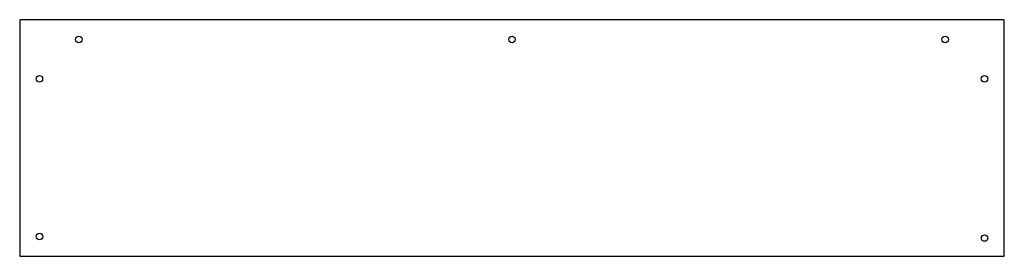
# Model space of a CAD drawing. Header units: millimetres. Extents: x -195 to 305, y 55 to 175.
import ezdxf

# ---------------------------------------------------------------- set-up
doc = ezdxf.new("R2010")
doc.units = ezdxf.units.MM
doc.layers.get('0').update_dxf_attribs({"linetype": 'CONTINUOUS'})

msp = doc.modelspace()

# ---------------------------------------------------------------- linework, layer by layer
msp.add_lwpolyline([(-195, 175), (-195, 55), (305, 55), (305, 175)], close=True)
msp.add_lwpolyline([(-195, 175), (-195, 55), (305, 55), (305, 175)], close=True)
for centre in [(-165, 165), (-165, 165), (55, 165), (55, 165), (274.93, 164.99), (274.93, 164.99), (-185, 145), (-185, 145), (294.94, 144.99), (294.94, 144.99), (-184.98, 65), (-184.98, 65), (295, 64.25), (295, 64.25)]:
    msp.add_circle(centre, 1.65)

doc.saveas('drawing.dxf')
